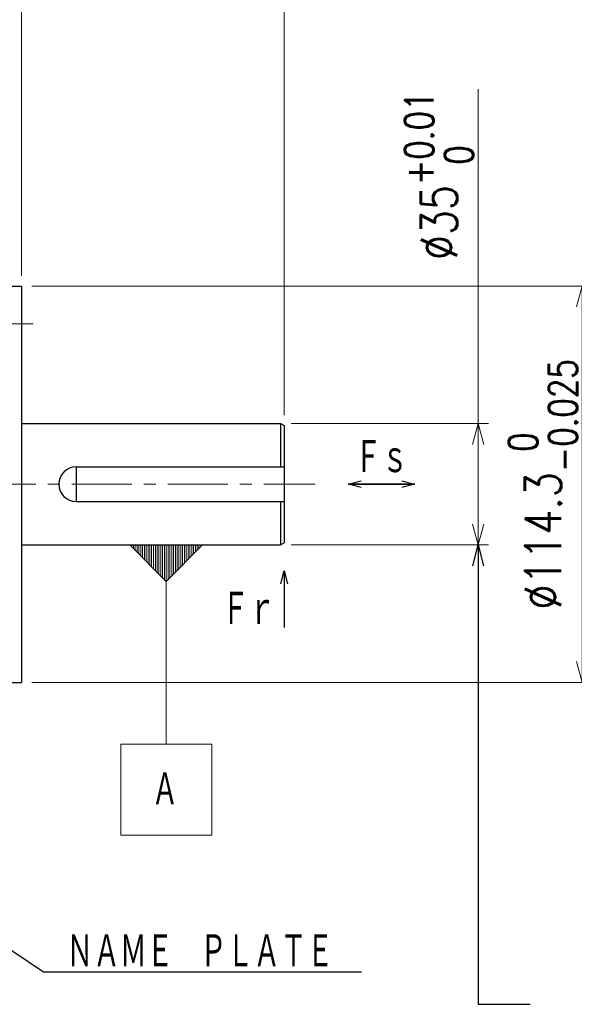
# Model space of a CAD drawing. Header units: millimetres. Extents: x 0 to 1300, y 0 to 891.
# Tile 108 of 127: x 513 to 673, y 435 to 719. Entities that reach past the tile are written whole.
import ezdxf

# ---------------------------------------------------------------- set-up
doc = ezdxf.new("R2010")
doc.units = ezdxf.units.MM
doc.header["$LTSCALE"] = 0.545669
doc.linetypes.add('CENTER', pattern=[50.8, 31.75, -6.35, 6.35, -6.35])
doc.layers.add('NoLayerName_001', color=7, linetype='Continuous')
doc.styles.get("Standard").update_dxf_attribs({"font": 'txt', "bigfont": 'extfont2'})
doc.dimstyles.get("Standard").update_dxf_attribs({"dimtxt": 2.5, "dimasz": 2.5, "dimexe": 1, "dimexo": 1, "dimtad": 1, "dimdec": 3, "dimzin": 0, "dimdsep": 46, "dimtxsty": 'Standard', "dimcen": 2.5, "dimadec": 3, "dimazin": 0, "dimtfac": 0.75, "dimtdec": 3, "dimtmove": 0, "dimatfit": 3, "dimfxl": 1, "dimarcsym": 0})

# ---------------------------------------------------------------- blocks, each defined once
blk = doc.blocks.new('_OPEN30')
at = {"color": 0, "linetype": 'ByBlock', "lineweight": -2}
for p, q in [((-1, 0.267949), (0, 0)), ((0, 0), (-1, -0.267949)), ((0, 0), (-1, 0))]:
    blk.add_line(p, q, dxfattribs=at)
blk = doc.blocks.new('*D20')
at = {"layer": 'Defpoints', "color": 0}
for p in [(589, 780), (510, 675), (589, 601.92)]:
    blk.add_point(p, dxfattribs=at)
at = {"layer": 'NoLayerName_001', "color": 0, "linetype": 'Continuous', "lineweight": 13}
for p, q in [((510, 678), (510, 783)), ((589, 604.92), (589, 783)), ((516, 780), (583, 780))]:
    blk.add_line(p, q, dxfattribs=at)
at = {"layer": 'NoLayerName_001', "color": 0, "lineweight": 13, "xscale": 6, "yscale": 6, "zscale": 6, "rotation": 180}
blk.add_blockref('_OPEN30', (510, 780), dxfattribs=at)
at = {"layer": 'NoLayerName_001', "color": 0, "lineweight": 13, "xscale": 6, "yscale": 6, "zscale": 6}
blk.add_blockref('_OPEN30', (589, 780), dxfattribs=at)
at = {"layer": 'NoLayerName_001', "color": 0, "lineweight": 13, "insert": (549.5, 787.9), "char_height": 9.6, "attachment_point": 5}
blk.add_mtext('\\W0.8594;79', dxfattribs=at)
blk = doc.blocks.new('*D31')
at = {"layer": 'Defpoints', "color": 0}
for p in [(324.5, 802.5), (324.5, 621.12), (589, 601.92)]:
    blk.add_point(p, dxfattribs=at)
at = {"layer": 'NoLayerName_001', "color": 0, "linetype": 'Continuous', "lineweight": 13}
for p, q in [((324.5, 624.12), (324.5, 805.5)), ((589, 604.92), (589, 805.5)), ((584.5, 802.5), (329, 802.5))]:
    blk.add_line(p, q, dxfattribs=at)
at = {"layer": 'NoLayerName_001', "color": 0, "lineweight": 13, "xscale": 4.5, "yscale": 4.5, "zscale": 4.5, "rotation": 180}
blk.add_blockref('_OPEN30', (324.5, 802.5), dxfattribs=at)
at = {"layer": 'NoLayerName_001', "color": 0, "lineweight": 13, "xscale": 4.5, "yscale": 4.5, "zscale": 4.5}
blk.add_blockref('_OPEN30', (589, 802.5), dxfattribs=at)
at = {"layer": 'NoLayerName_001', "color": 0, "lineweight": 13, "insert": (456.75, 811.76), "char_height": 10.5, "attachment_point": 5}
blk.add_mtext('\\W0.8000;２６５', dxfattribs=at)
blk = doc.blocks.new('*D37')
at = {"layer": 'Defpoints', "color": 0}
for p in [(588, 602.5), (645, 602.5), (588, 567.5)]:
    blk.add_point(p, dxfattribs=at)
at = {"layer": 'NoLayerName_001', "color": 0, "linetype": 'Continuous', "lineweight": 13}
for p, q in [((645, 602.5), (645, 698.94)), ((591, 602.5), (648, 602.5)), ((645, 573.5), (645, 596.5)), ((591, 567.5), (648, 567.5))]:
    blk.add_line(p, q, dxfattribs=at)
at = {"layer": 'NoLayerName_001', "color": 0, "lineweight": 13, "xscale": 6, "yscale": 6, "zscale": 6}
for p, rotation in [((645, 602.5), 90), ((645, 567.5), 270)]:
    blk.add_blockref('_OPEN30', p, dxfattribs=dict(at, rotation=rotation))
at = {"layer": 'NoLayerName_001', "color": 0, "lineweight": 13, "insert": (633.71, 674.01), "char_height": 10.5, "attachment_point": 5, "rotation": 90}
blk.add_mtext('\\A1;\\W0.8000;%%c35{\\H8.202600;\\S+0.01^  0;}', dxfattribs=at)
blk = doc.blocks.new('*D38')
at = {"layer": 'Defpoints', "color": 0}
for p in [(513.2, 642.15), (675, 642.15), (513.2, 527.85)]:
    blk.add_point(p, dxfattribs=at)
at = {"layer": 'NoLayerName_001', "color": 0, "linetype": 'Continuous', "lineweight": 13}
for p, q in [((516.2, 642.15), (678, 642.15)), ((675, 533.85), (675, 636.15)), ((516.2, 527.85), (678, 527.85))]:
    blk.add_line(p, q, dxfattribs=at)
at = {"layer": 'NoLayerName_001', "color": 0, "lineweight": 13, "xscale": 6, "yscale": 6, "zscale": 6}
for p, rotation in [((675, 642.15), 90), ((675, 527.85), 270)]:
    blk.add_blockref('_OPEN30', p, dxfattribs=dict(at, rotation=rotation))
at = {"layer": 'NoLayerName_001', "color": 0, "lineweight": 13, "insert": (663.71, 585), "char_height": 10.5, "attachment_point": 5, "rotation": 90}
blk.add_mtext('\\A1;\\W0.8000;%%c114.3{\\H8.202600;\\S 0^ -0.025;}', dxfattribs=at)
blk = doc.blocks.new('_DOT')
at = {"color": 0, "linetype": 'ByBlock', "lineweight": -2}
blk.add_line((-0.5, 0), (-1, 0), dxfattribs=at)
at = {"color": 0, "linetype": 'ByBlock', "lineweight": -2, "const_width": 0.5}
blk.add_lwpolyline([(-0.25, 0, 1), (0.25, 0, 1)], format="xyb", close=True, dxfattribs=at)
blk = doc.blocks.new('*D39')
at = {"layer": 'Defpoints', "color": 0}
for p in [(513.2, 735), (510, 675), (513.2, 642.15)]:
    blk.add_point(p, dxfattribs=at)
at = {"layer": 'NoLayerName_001', "color": 0, "linetype": 'Continuous', "lineweight": 13}
for p, q in [((510, 678), (510, 738)), ((513.2, 645.15), (513.2, 738)), ((506.25, 735), (502.5, 735)), ((510, 735), (513.2, 735)), ((513.2, 735), (543.6512, 735)), ((516.95, 735), (520.7, 735))]:
    blk.add_line(p, q, dxfattribs=at)
at = {"layer": 'NoLayerName_001', "color": 0, "lineweight": 13, "xscale": 3.75, "yscale": 3.75, "zscale": 3.75}
blk.add_blockref('_DOT', (510, 735), dxfattribs=at)
at = {"layer": 'NoLayerName_001', "color": 0, "lineweight": 13, "xscale": 3.75, "yscale": 3.75, "zscale": 3.75, "rotation": 180}
blk.add_blockref('_OPEN30', (513.2, 735), dxfattribs=at)
at = {"layer": 'NoLayerName_001', "color": 0, "lineweight": 13, "insert": (532.1756, 743.36025), "char_height": 10.5, "attachment_point": 5}
blk.add_mtext('\\W0.8000;3.2', dxfattribs=at)
blk = doc.blocks.new('DIM_0001')
at = {"color": 3, "linetype": 'Continuous', "lineweight": 13}
for p, q in [((3.15, 83.23), (3.15, 83.75)), ((3.68, 82.7), (3.68, 83.75)), ((4.2, 82.18), (4.2, 83.75)), ((4.73, 81.65), (4.73, 83.75)), ((5.25, 81.13), (5.25, 83.75)), ((5.78, 80.6), (5.78, 83.75)), ((6.3, 80.08), (6.3, 83.75)), ((6.83, 79.55), (6.83, 83.75)), ((7.35, 79.03), (7.35, 83.75)), ((7.88, 78.5), (7.88, 83.75)), ((8.4, 77.98), (8.4, 83.75)), ((8.92, 77.45), (8.92, 83.75)), ((9.45, 76.93), (9.45, 83.75)), ((9.98, 76.4), (9.98, 83.75)), ((10.5, 75.88), (10.5, 83.75)), ((11.03, 75.35), (11.03, 83.75)), ((11.55, 74.83), (11.55, 83.75)), ((12.08, 74.3), (12.08, 83.75)), ((12.6, 73.78), (12.6, 83.75)), ((13.12, 73.25), (13.12, 83.75)), ((13.65, 73.78), (13.65, 83.75)), ((14.17, 74.3), (14.17, 83.75)), ((14.7, 74.83), (14.7, 83.75)), ((15.22, 75.35), (15.22, 83.75)), ((15.75, 75.88), (15.75, 83.75)), ((16.27, 76.4), (16.27, 83.75)), ((16.8, 76.93), (16.8, 83.75)), ((17.32, 77.45), (17.32, 83.75)), ((17.85, 77.98), (17.85, 83.75)), ((18.37, 78.5), (18.37, 83.75)), ((18.9, 79.03), (18.9, 83.75)), ((19.42, 79.55), (19.42, 83.75)), ((19.95, 80.08), (19.95, 83.75)), ((20.47, 80.6), (20.47, 83.75)), ((21, 81.13), (21, 83.75)), ((21.52, 81.65), (21.52, 83.75)), ((22.05, 82.18), (22.05, 83.75)), ((22.57, 82.7), (22.57, 83.75)), ((23.1, 83.23), (23.1, 83.75))]:
    blk.add_line(p, q, dxfattribs=at)
for points in [[(23.62, 83.75), (13.12, 73.25), (2.63, 83.75)], [(0, 0), (26.25, 0), (26.25, 26.25), (0, 26.25)]]:
    blk.add_lwpolyline(points, close=True, dxfattribs=at)
blk.add_lwpolyline([(13.12, 73.25), (13.12, 26.25)], dxfattribs=at)
at = {"color": 3, "linetype": 'Continuous', "lineweight": 13, "width": 0.666667}
blk.add_text('Ａ', height=10.5, dxfattribs=at).set_placement((8.92, 7.88))

msp = doc.modelspace()

# ---------------------------------------------------------------- linework, layer by layer
at = {"layer": 'NoLayerName_001', "color": 7, "linetype": 'Continuous', "lineweight": 25}
for p, q in [((510, 642.15), (513.2, 642.15)), ((513.2, 642.15), (513.2, 527.85)), ((513.2, 602.5), (588, 602.5)), ((588, 602.5), (589, 601.9226)), ((588, 602.5), (588, 590)), ((589, 601.9226), (589, 568.0774)), ((529, 590), (589, 590)), ((529, 590), (529, 580)), ((529, 580), (589, 580)), ((588, 580), (588, 567.5)), ((588, 567.5), (589, 568.0774)), ((513.2, 567.5), (588, 567.5)), ((510, 527.85), (513.2, 527.85))]:
    msp.add_line(p, q, dxfattribs=at)
at = {"layer": 'NoLayerName_001', "color": 4, "linetype": 'CENTER', "lineweight": 13}
for p, q in [((516.6, 631.25), (488, 631.25)), ((306, 585), (597.9951, 585))]:
    msp.add_line(p, q, dxfattribs=at)
at = {"layer": 'NoLayerName_001', "color": 7, "linetype": 'Continuous', "lineweight": 25}
msp.add_arc((529, 585), 5, 90, 270, dxfattribs=at)

# ---------------------------------------------------------------- block references
at = {"layer": 'NoLayerName_001', "color": 3, "linetype": 'Continuous', "lineweight": 13}
msp.add_blockref('DIM_0001', (541.875, 483.75), dxfattribs=at)

# ---------------------------------------------------------------- texts
at = {"layer": 'NoLayerName_001', "color": 3, "lineweight": 13, "char_height": 10.5}
for s, insert, attachment_point in [('\\A1;\\W0.6667;Ｆｓ', (617.1019, 587.5), 8), ('\\A1;\\W0.6667;Ｆｒ', (586.5, 543.7389), 9)]:
    msp.add_mtext(s, dxfattribs=dict(at, insert=insert, attachment_point=attachment_point))
at = {"layer": 'NoLayerName_001', "color": 3, "linetype": 'Continuous', "lineweight": 13, "insert": (526.2569, 444.9471), "char_height": 10.5, "attachment_point": 7, "line_spacing_factor": 0.6}
msp.add_mtext('\\A1;\\W0.6667;ＮＡＭＥ\u3000ＰＬＡＴＥ', dxfattribs=at)

# ---------------------------------------------------------------- dimensions: what is measured, and where the dimension line sits
at = {"layer": 'NoLayerName_001', "color": 3, "linetype": 'Continuous', "lineweight": 13}
for base, p1, p2, angle, text, override, picture, middle in [((324.5, 802.5), (589, 601.9226), (324.5, 621.1236), 180, '\\W0.8000;２６５', {"dimtxt": 10.5, "dimasz": 4.5, "dimexe": 3, "dimexo": 3, "dimgap": 3, "dimzin": 8, "dimblk": 'OPEN30', "dimclrd": 0, "dimclre": 0, "dimclrt": 0, "dimtp": 0, "dimtm": 0, "dimlwd": 13, "dimlwe": 13}, '*D31', (456.75, 802.5)), ((645, 602.5), (588, 567.5), (588, 602.5), 90, '\\W0.8000;<>', {"dimtxt": 10.5, "dimasz": 6, "dimexe": 3, "dimexo": 3, "dimgap": 1.5, "dimdec": 0, "dimzin": 8, "dimpost": '%%c<>', "dimblk": 'OPEN30', "dimclrd": 0, "dimclre": 0, "dimclrt": 0, "dimtol": 1, "dimtp": 0.01, "dimtm": 0, "dimtfac": 0.7812, "dimtdec": 2, "dimtolj": 1, "dimlwd": 13, "dimlwe": 13}, '*D37', (645, 674.0052)), ((675, 642.15), (513.2, 527.85), (513.2, 642.15), 90, '\\W0.8000;<>', {"dimtxt": 10.5, "dimasz": 6, "dimexe": 3, "dimexo": 3, "dimgap": 1.5, "dimdec": 1, "dimzin": 8, "dimpost": '%%c<>', "dimblk": 'OPEN30', "dimclrd": 0, "dimclre": 0, "dimclrt": 0, "dimtol": 1, "dimtp": 0, "dimtm": 0.025, "dimtfac": 0.7812, "dimtolj": 1, "dimlwd": 13, "dimlwe": 13}, '*D38', (675, 585))]:
    dim = msp.add_linear_dim(base=base, p1=p1, p2=p2, angle=angle, text=text, dimstyle='Standard', override=override, dxfattribs=at)
    dim.commit()
    dim.dimension.update_dxf_attribs({"geometry": picture, "text_midpoint": middle, "dimtype": 160})
for base, p2, text, override, picture, middle in [((589, 780), (589, 601.9226), '\\W0.8594;<>', {"dimtxt": 9.6, "dimasz": 6, "dimexe": 3, "dimexo": 3, "dimgap": 3, "dimdec": 0, "dimzin": 8, "dimblk": 'OPEN30', "dimclrd": 0, "dimclre": 0, "dimclrt": 0, "dimtp": 0, "dimtm": 0, "dimlwd": 13, "dimlwe": 13}, '*D20', (549.5, 780)), ((513.2, 735), (513.2, 642.15), '\\W0.8000;<>', {"dimtxt": 10.5, "dimasz": 3.75, "dimexe": 3, "dimexo": 3, "dimgap": 3, "dimdec": 1, "dimzin": 8, "dimblk1": 'DOT', "dimblk2": 'OPEN30', "dimsah": 1, "dimclrd": 0, "dimclre": 0, "dimclrt": 0, "dimtp": 0, "dimtm": 0, "dimlwd": 13, "dimlwe": 13}, '*D39', (532.1756, 735))]:
    dim = msp.add_linear_dim(base=base, p1=(510, 675), p2=p2, text=text, dimstyle='Standard', override=override, dxfattribs=at)
    dim.commit()
    dim.dimension.update_dxf_attribs({"geometry": picture, "text_midpoint": middle, "dimtype": 160})

# ---------------------------------------------------------------- leaders
at = {"layer": 'NoLayerName_001', "color": 7, "linetype": 'Continuous', "lineweight": 50}
for points in [[(607.5, 585), (626.7037, 585)], [(626.7037, 585), (607.5, 585)], [(589, 560), (589, 543.7389)]]:
    msp.add_leader(points, dimstyle='Standard', override={"dimasz": 3.75, "dimldrblk": 'OPEN30'}, dxfattribs=at)
at = {"layer": 'NoLayerName_001', "color": 3, "linetype": 'Continuous', "lineweight": 13}
msp.add_leader([(645, 567.5), (645, 435), (660, 435)], dimstyle='Standard', override={"dimasz": 6, "dimldrblk": 'OPEN30'}, dxfattribs=at)
at = {"layer": 'NoLayerName_001', "color": 3, "linetype": 'Continuous', "lineweight": 13, "annotation_type": 0, "has_hookline": 1, "hookline_direction": 0, "text_width": 85.0963}
msp.add_leader([(444, 495.5), (458.8927, 485.2046), (519.6319, 444.3221), (525.6319, 444.3221)], dimstyle='Standard', override={"dimtxt": 10.5, "dimasz": 6, "dimldrblk": 'OPEN30'}, dxfattribs=at)

doc.saveas('drawing.dxf')
